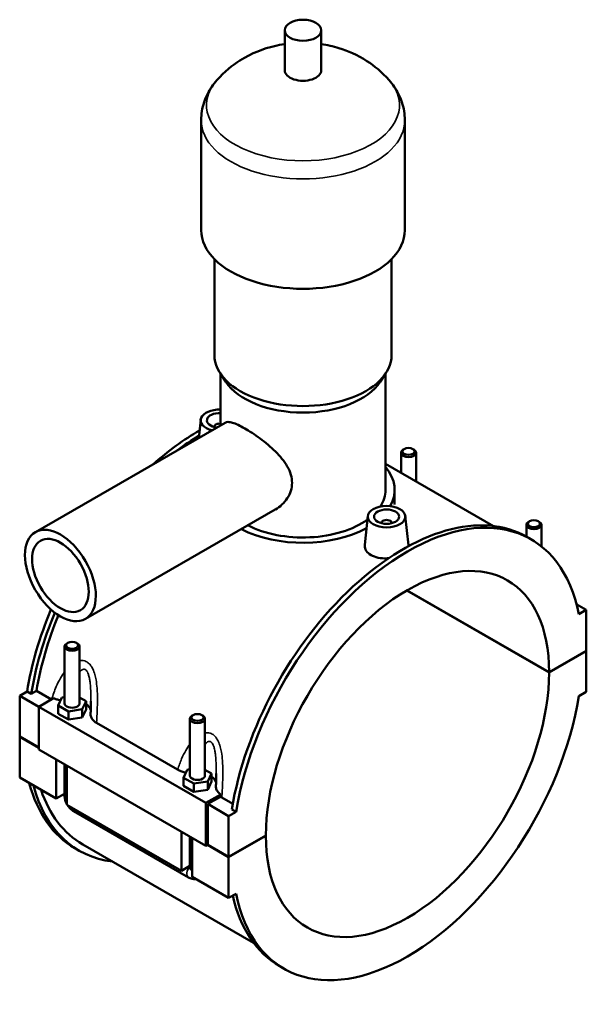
# Model space of a CAD drawing. Header units: millimetres. Extents: x 0 to 969, y -206 to 1211.
# Tile 8 of 8: x 742 to 969, y 717 to 1110. Entities that reach past the tile are written whole.
import ezdxf

# ---------------------------------------------------------------- set-up
doc = ezdxf.new("R2010")
doc.units = ezdxf.units.MM
doc.layers.add('Visible (ISO)', color=7, linetype='Continuous', lineweight=50)
doc.layers.add('Visible Narrow (ISO)', color=7, linetype='Continuous', lineweight=35)

msp = doc.modelspace()

# ---------------------------------------------------------------- linework, layer by layer
at = {"layer": 'Visible (ISO)'}
for p, q in [((848.056, 1089.941), (848.056, 1105.899)), ((862.696, 1089.941), (862.696, 1105.899)), ((814.71, 1026.107), (814.71, 1069.993)), ((896.043, 1026.107), (896.043, 1069.993)), ((819.996, 976.236), (819.996, 1014.56)), ((890.756, 976.236), (890.756, 1014.56)), ((824.547, 965.566), (822.263, 969.061)), ((822.436, 948.135), (822.436, 968.796)), ((886.206, 965.566), (888.49, 969.061)), ((888.316, 922.376), (888.316, 968.796)), ((748.522, 905.571), (824.35, 949.237)), ((814.515, 950.43), (813.732, 943.122)), ((820.001, 947.711), (820.001, 947.525)), ((894.52, 929.253), (894.52, 937.265)), ((895.816, 938.729), (895.391, 938.482)), ((899.224, 938.729), (899.649, 938.482)), ((900.52, 925.797), (900.52, 937.265)), ((888.316, 932.825), (931.466, 907.977)), ((891.976, 916.593), (891.976, 922.376)), ((768.483, 870.907), (844.312, 914.574)), ((881.266, 911.991), (880.028, 900.446)), ((896.238, 911.991), (897.48, 900.406)), ((886.752, 909.086), (886.752, 909.272)), ((890.752, 909.086), (890.752, 909.272)), ((944.583, 908.436), (944.583, 903.746)), ((945.88, 909.9), (945.454, 909.653)), ((949.287, 909.9), (949.713, 909.653)), ((950.583, 908.436), (950.583, 899.854)), ((946.44, 902.677), (944.771, 903.638)), ((953.664, 849.524), (896.842, 882.246)), ((896.912, 882.287), (953.664, 849.606)), ((964.664, 876.684), (968.514, 874.467)), ((968.514, 874.467), (965.569, 872.772)), ((968.514, 858.157), (968.514, 874.467)), ((761.466, 861.362), (761.04, 861.115)), ((764.873, 861.362), (765.299, 861.115)), ((760.17, 859.898), (760.17, 837.184)), ((766.17, 859.898), (766.17, 837.184)), ((953.664, 849.606), (968.514, 858.157)), ((968.514, 858.075), (953.664, 849.524)), ((968.443, 858.116), (968.514, 858.075)), ((968.514, 841.765), (968.514, 858.075)), ((742.239, 840.263), (745.184, 841.958)), ((746.852, 840.997), (745.184, 841.958)), ((748.933, 842.195), (746.852, 840.997)), ((754.898, 838.76), (748.933, 842.195)), ((965.569, 840.07), (968.514, 841.765)), ((742.239, 840.263), (749.876, 835.865)), ((742.239, 823.953), (742.239, 840.263)), ((755.786, 839.271), (749.876, 835.868)), ((757.593, 836.323), (759.087, 839.535)), ((759.087, 839.535), (760.17, 839.702)), ((766.17, 839.528), (768.747, 838.044)), ((768.747, 838.044), (767.252, 834.833)), ((768.747, 834.774), (768.747, 838.044)), ((749.876, 835.868), (816.627, 797.429)), ((749.876, 835.868), (749.876, 818.741)), ((757.593, 833.053), (757.593, 836.323)), ((761.675, 833.972), (757.593, 836.323)), ((767.252, 834.833), (761.675, 833.972)), ((761.675, 830.702), (761.675, 833.972)), ((767.252, 831.563), (767.252, 834.833)), ((767.252, 831.563), (768.747, 834.774)), ((757.593, 833.053), (761.675, 830.702)), ((761.675, 830.702), (767.252, 831.563)), ((810.233, 808.354), (810.233, 831.069)), ((811.529, 832.533), (811.103, 832.285)), ((814.936, 832.533), (815.362, 832.285)), ((816.233, 808.354), (816.233, 831.069)), ((772.963, 829.353), (805.313, 810.724)), ((742.239, 823.953), (749.876, 819.555)), ((742.239, 823.871), (742.31, 823.912)), ((742.239, 807.561), (742.239, 823.871)), ((749.876, 819.473), (742.239, 823.871)), ((749.876, 818.741), (816.627, 780.301)), ((756.806, 799.173), (756.806, 814.75)), ((760.17, 812.813), (760.17, 800.394)), ((761.048, 812.307), (761.048, 796.729)), ((807.656, 807.494), (809.15, 810.705)), ((809.15, 810.705), (810.233, 810.872)), ((816.233, 810.699), (818.81, 809.215)), ((742.239, 807.561), (756.806, 799.173)), ((807.656, 804.224), (807.656, 807.494)), ((811.739, 805.143), (807.656, 807.494)), ((817.315, 806.003), (811.739, 805.143)), ((818.81, 809.215), (817.315, 806.003)), ((817.315, 802.733), (817.315, 806.003)), ((817.315, 802.733), (818.81, 805.945)), ((818.81, 805.945), (818.81, 809.215)), ((807.656, 804.224), (811.739, 801.873)), ((811.739, 801.873), (811.739, 805.143)), ((811.739, 801.873), (817.315, 802.733)), ((760.17, 801.11), (756.806, 799.173)), ((816.627, 797.429), (822.537, 800.832)), ((822.393, 799.931), (817.334, 797.019)), ((827.327, 797.052), (822.973, 799.559)), ((761.048, 796.729), (806.869, 770.343)), ((763.794, 794.12), (809.614, 767.734)), ((816.627, 780.301), (816.627, 797.429)), ((817.334, 797.019), (825.678, 792.214)), ((817.334, 797.019), (817.334, 780.708)), ((828.622, 793.909), (826.953, 794.87)), ((828.622, 793.909), (825.678, 792.214)), ((825.678, 792.214), (825.678, 775.904)), ((806.869, 770.343), (806.869, 785.921)), ((810.233, 771.565), (810.233, 783.983)), ((811.112, 783.477), (811.112, 767.9)), ((825.678, 775.904), (840.527, 784.455)), ((840.527, 784.373), (825.678, 775.822)), ((840.456, 784.414), (840.527, 784.373)), ((765.982, 778.39), (764.313, 779.351)), ((767.419, 780.886), (835.652, 741.593)), ((817.334, 780.708), (816.627, 780.301)), ((825.678, 775.822), (817.263, 780.668)), ((817.334, 780.708), (825.678, 775.904)), ((825.678, 775.822), (825.678, 759.512)), ((810.233, 772.28), (806.869, 770.343)), ((811.112, 767.9), (825.678, 759.512)), ((825.678, 759.512), (828.622, 761.207)), ((847.751, 731.302), (846.083, 732.263))]:
    msp.add_line(p, q, dxfattribs=at)
for centre, major_axis, ratio in [((855.376, 1105.899), (7.32, 0), 0.5758617), ((897.52, 937.756), (2.4, 0), 0.5758617), ((888.752, 911.725), (7.5, 0), 0.5758617), ((888.752, 911.725), (5, 0), 0.5758617), ((758.503, 888.239), (9.981, -17.332), 0.5780931), ((947.583, 908.926), (2.4, 0), 0.5758617), ((758.503, 888.239), (7.985, -13.865), 0.5780931), ((763.17, 860.389), (2.4, 0), 0.5758617), ((813.233, 831.559), (2.4, 0), 0.5758617)]:
    msp.add_ellipse(centre, major_axis=major_axis, ratio=ratio, dxfattribs=at)
for centre, major_axis, ratio, start_param, end_param in [((855.376, 1089.941), (-7.32, 0), 0.5758617, 0, 3.1415927), ((855.376, 1026.107), (-40.667, 0), 0.5758617, 0, 3.1415927), ((855.376, 976.236), (-35.38, 0), 0.5758617, 0, 3.1415927), ((855.376, 972.247), (-32.94, 0), 0.5758617, 0.3599086, 2.7816841), ((822.001, 950.164), (-7.5, 0), 0.5758617, 4.6542976, 7.4510217), ((822.001, 950.164), (-5, 0), 0.5758617, 4.6251905, 7.6626983), ((822.001, 947.711), (-2, 0), 0.5758617, 4.4929111, 6.4518745), ((813.657, 865.039), (-49.344, -85.688), 0.5780931, 3.9194188, 4.1889301), ((815.326, 864.078), (49.344, 85.688), 0.5780931, 0.8048644, 0.9308237), ((897.52, 937.265), (-3, 0), 0.5758617, 5.5016397, 10.2063236), ((855.376, 922.376), (36.6, 0), 0.5758617, 5.9737411, 6.7342121), ((855.376, 922.376), (32.94, 0), 0.5758617, 5.9292044, 6.2831853), ((897.096, 816.989), (49.344, 85.688), 0.5780931, 5.699524, 8.4337755), ((895.427, 817.95), (49.344, 85.688), 0.5780931, 0, 2.1505902), ((855.376, 922.376), (32.94, 0), 0.5758617, 3.9803408, 5.6090181), ((888.752, 909.272), (-2, 0), 0.5758617, 2.9729035, 6.4518745), ((947.583, 908.436), (-3, 0), 0.5758617, 5.5016397, 10.2063236), ((855.376, 922.376), (36.6, 0), 0.5758617, 3.9750015, 5.4784443), ((897.096, 816.989), (39.923, 69.327), 0.5780931, 5.4964784, 8.6368211), ((813.657, 865.039), (-49.344, -85.688), 0.5780931, 4.9272018, 5.2921829), ((815.326, 864.078), (49.344, 85.688), 0.5780931, 1.7890704, 2.1505902), ((815.326, 864.078), (-47.907, -83.192), 0.5780931, 4.9389599, 5.2859828), ((763.17, 859.898), (3, 0), 0.5758617, 2.360047, 7.0647309), ((897.096, 816.989), (-39.923, -69.327), 0.5780931, 5.4964784, 8.6368211), ((897.096, 816.989), (-49.344, -85.688), 0.5780931, 5.699524, 8.4337755), ((763.17, 837.184), (-3, 0), 0.5758617, 0, 3.1415927), ((763.17, 833.914), (7.5, 0), 0.5758617, 0.1296477, 0.7324026), ((813.233, 831.069), (3, 0), 0.5758617, 2.360047, 7.0647309), ((813.233, 808.354), (-3, 0), 0.5758617, 0, 3.1415927), ((813.233, 805.084), (7.5, 0), 0.5758617, 0.1296477, 0.7324026), ((813.657, 865.039), (-49.344, -85.688), 0.5780931, 5.7558851, 6.2831853), ((815.326, 864.078), (-49.344, -85.688), 0.5780931, 5.7558851, 6.5251304), ((815.326, 864.078), (-47.907, -83.192), 0.5780931, 5.8099399, 6.2831853), ((895.427, 817.95), (-49.344, -85.688), 0.5780931, 5.7238645, 6.2831853)]:
    msp.add_ellipse(centre, major_axis=major_axis, ratio=ratio, start_param=start_param, end_param=end_param, dxfattribs=at)
for points, knots in [([(848.056, 1100.372), (846.725, 1100.173), (845.381, 1099.916), (839.642, 1098.553), (835.052, 1096.897), (827.139, 1091.888), (823.997, 1089.411), (820.986, 1085.976)], [7.32269345, 7.32269345, 7.32269345, 7.32269345, 7.45993851, 7.45993851, 7.90124478, 7.90124478, 8.17184916, 8.17184916, 8.17184916, 8.17184916]), ([(889.767, 1085.976), (886.863, 1089.288), (883.836, 1091.709), (877.018, 1096.11), (873.295, 1097.678), (867.334, 1099.515), (864.998, 1100.028), (862.696, 1100.372)], [5.96531778, 5.96531778, 5.96531778, 5.96531778, 6.22626042, 6.22626042, 6.57732596, 6.57732596, 6.81447349, 6.81447349, 6.81447349, 6.81447349]), ([(820.986, 1085.976), (820.261, 1085.149), (819.576, 1084.272), (818.307, 1082.409), (817.723, 1081.424), (816.685, 1079.351), (816.232, 1078.263), (815.489, 1076.002), (815.2, 1074.829), (814.81, 1072.435), (814.71, 1071.214), (814.71, 1069.993)], [1.88866385, 1.88866385, 1.88866385, 1.88866385, 1.98216998, 1.98216998, 2.07567611, 2.07567611, 2.16918223, 2.16918223, 2.26268836, 2.26268836, 2.35619449, 2.35619449, 2.35619449, 2.35619449]), ([(896.043, 1069.993), (896.043, 1071.214), (895.943, 1072.435), (895.553, 1074.829), (895.264, 1076.002), (894.521, 1078.263), (894.068, 1079.351), (893.03, 1081.424), (892.446, 1082.409), (891.177, 1084.272), (890.492, 1085.149), (889.767, 1085.976)], [5.49778714, 5.49778714, 5.49778714, 5.49778714, 5.59129327, 5.59129327, 5.6847994, 5.6847994, 5.77830553, 5.77830553, 5.87181166, 5.87181166, 5.96531778, 5.96531778, 5.96531778, 5.96531778]), ([(824.35, 949.237), (824.67, 949.421), (825.064, 949.519), (826.027, 949.518), (826.6, 949.417), (827.916, 949.019), (828.661, 948.721), (830.288, 947.956), (831.171, 947.489), (832.998, 946.437), (833.99, 945.825), (836.062, 944.459), (837.141, 943.706), (839.297, 942.105), (840.377, 941.254), (842.447, 939.506), (843.437, 938.607), (845.25, 936.815), (846.14, 935.855), (847.766, 933.851), (848.502, 932.807), (849.721, 930.671), (850.204, 929.576), (850.849, 927.385), (851.011, 926.287), (851.011, 924.16), (850.849, 923.086), (850.204, 921.005), (849.721, 919.998), (848.502, 918.133), (847.766, 917.274), (846.14, 915.766), (845.25, 915.117), (844.331, 914.585), (844.321, 914.58), (844.312, 914.574)], [1.565297, 1.565297, 1.565297, 1.565297, 1.9488533, 1.9488533, 2.3364879, 2.3364879, 2.7241226, 2.7241226, 3.1117572, 3.1117572, 3.4993919, 3.4993919, 3.8870265, 3.8870265, 4.2746611, 4.2746611, 4.6622958, 4.6622958, 5.0526004, 5.0526004, 5.4429051, 5.4429051, 5.8332098, 5.8332098, 6.2235144, 6.2235144, 6.6138191, 6.6138191, 7.0041237, 7.0041237, 7.3944284, 7.3944284, 7.7847331, 7.7847331, 7.7888114, 7.7888114, 7.7888114, 7.7888114]), ([(889.576, 895.137), (889.296, 895.111), (889.018, 895.092), (887.647, 895.038), (886.476, 895.118), (884.319, 895.567), (883.335, 895.937), (882.558, 896.384), (881.781, 896.832), (881.109, 897.416), (880.222, 898.72), (880.006, 899.439), (880.01, 900.222), (880.017, 900.334), (880.029, 900.446)], [4.5307502, 4.5307502, 4.5307502, 4.5307502, 4.6128429, 4.6128429, 4.9425052, 4.9425052, 5.2721674, 5.2721674, 5.2721674, 5.6018297, 5.6018297, 5.931492, 5.931492, 5.9855791, 5.9855791, 5.9855791, 5.9855791]), ([(897.479, 900.406), (897.49, 900.31), (897.495, 900.214), (897.494, 900.06), (897.491, 900.001), (897.486, 899.941)], [3.242656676, 3.242656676, 3.242656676, 3.242656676, 3.295408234, 3.295408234, 3.328507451, 3.328507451, 3.328507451, 3.328507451]), ([(755.786, 839.271), (756.17, 839.087), (756.583, 838.924), (757.509, 838.625), (758.024, 838.496), (758.558, 838.398)], [-0.6938751, -0.6938751, -0.6938751, -0.6938751, -0.54363219, -0.54363219, -0.37524843, -0.37524843, -0.37524843, -0.37524843]), ([(770.67, 838.085), (770.67, 837.744), (770.668, 837.401), (770.66, 836.713), (770.654, 836.368), (770.64, 835.675), (770.632, 835.328), (770.612, 834.632), (770.601, 834.283), (770.577, 833.584), (770.564, 833.234), (770.55, 832.884)], [5.01858729, 5.01858729, 5.01858729, 5.01858729, 5.13285156, 5.13285156, 5.24711582, 5.24711582, 5.36138009, 5.36138009, 5.47564435, 5.47564435, 5.58990862, 5.58990862, 5.58990862, 5.58990862]), ([(770.55, 832.884), (770.54, 832.62), (770.566, 832.356), (770.731, 831.657), (770.935, 831.231), (771.646, 830.276), (772.229, 829.776), (772.963, 829.353)], [-0.67827021, -0.67827021, -0.67827021, -0.67827021, -0.54066017, -0.54066017, -0.31131092, -0.31131092, 0, 0, 0, 0]), ([(805.313, 810.724), (805.812, 810.437), (806.375, 810.189), (807.503, 809.813), (808.052, 809.673), (808.621, 809.568)], [-0.76665576, -0.76665576, -0.76665576, -0.76665576, -0.55488933, -0.55488933, -0.37524941, -0.37524941, -0.37524941, -0.37524941]), ([(820.733, 809.255), (820.733, 808.914), (820.731, 808.572), (820.723, 807.884), (820.718, 807.539), (820.703, 806.846), (820.695, 806.499), (820.675, 805.802), (820.664, 805.453), (820.64, 804.755), (820.627, 804.405), (820.614, 804.055)], [5.01858729, 5.01858729, 5.01858729, 5.01858729, 5.13285156, 5.13285156, 5.24711582, 5.24711582, 5.36138009, 5.36138009, 5.47564435, 5.47564435, 5.58990862, 5.58990862, 5.58990862, 5.58990862]), ([(820.614, 804.055), (820.604, 803.813), (820.625, 803.571), (820.765, 802.915), (820.943, 802.509), (821.533, 801.652), (821.979, 801.217), (822.537, 800.832)], [-0.65572689, -0.65572689, -0.65572689, -0.65572689, -0.52961225, -0.52961225, -0.31209166, -0.31209166, -0.0501672, -0.0501672, -0.0501672, -0.0501672]), ([(760.17, 800.394), (760.17, 799.866), (760.24, 799.359), (760.476, 798.383), (760.643, 797.913), (760.913, 797.328), (760.979, 797.195), (761.048, 797.063)], [1.57079633, 1.57079633, 1.57079633, 1.57079633, 1.88495559, 1.88495559, 2.19911486, 2.19911486, 2.29311877, 2.29311877, 2.29311877, 2.29311877]), ([(761.336, 796.564), (761.418, 796.432), (761.504, 796.303), (761.88, 795.77), (762.204, 795.39), (762.931, 794.698), (763.335, 794.384), (763.794, 794.12)], [2.41490107, 2.41490107, 2.41490107, 2.41490107, 2.51327412, 2.51327412, 2.82743339, 2.82743339, 3.14159265, 3.14159265, 3.14159265, 3.14159265]), ([(809.614, 767.734), (810.073, 767.47), (810.588, 767.253), (811.6, 767.05), (812.063, 767.018), (812.545, 767.074)], [3.14159265, 3.14159265, 3.14159265, 3.14159265, 3.45575192, 3.45575192, 3.68065751, 3.68065751, 3.68065751, 3.68065751])]:
    msp.add_open_spline(points, degree=3, knots=knots, dxfattribs=at)
for points in [[(822.537, 800.832), (822.487, 800.531), (822.439, 800.231), (822.393, 799.931)], [(822.973, 799.559), (822.768, 799.677), (822.574, 799.801), (822.393, 799.931)]]:
    msp.add_open_spline(points, degree=3, dxfattribs=at)
at = {"layer": 'Visible Narrow (ISO)'}
for centre, major_axis, ratio, start_param, end_param in [((855.376, 1075.977), (-38.525, 0), 0.5758617, 5.8156547, 9.8923086), ((855.376, 1069.993), (-40.667, 0), 0.5758617, 0, 3.1415927), ((763.17, 800.394), (-3, 0), 0.5758617, 0, 0.7853982), ((765.291, 796.72), (-1.497, -2.6), 0.5780931, 5.4920009, 6.2831853), ((811.112, 770.334), (-1.497, -2.6), 0.5780931, 4.3521357, 6.2831853), ((813.233, 771.565), (-3, 0), 0.5758617, 0, 0.7853982)]:
    msp.add_ellipse(centre, major_axis=major_axis, ratio=ratio, start_param=start_param, end_param=end_param, dxfattribs=at)
for points, knots in [([(772.963, 829.353), (773.054, 831.036), (773.141, 832.744), (773.252, 835.895), (773.285, 837.332), (773.28, 840.248), (773.241, 841.73), (773.046, 844.34), (772.92, 845.471), (772.6, 847.302), (772.445, 848.016), (772.033, 849.479), (771.767, 850.223), (771.214, 851.377), (770.959, 851.817), (770.388, 852.613), (770.071, 852.967), (769.501, 853.457), (769.265, 853.625), (769.019, 853.766), (768.774, 853.908), (768.52, 854.022), (767.86, 854.24), (767.447, 854.306), (766.745, 854.315), (766.456, 854.29), (766.17, 854.24)], [-5.7455062, -5.7455062, -5.7455062, -5.7455062, -5.2503881, -5.2503881, -4.8430191, -4.8430191, -4.4286791, -4.4286791, -4.109956, -4.109956, -3.9011898, -3.9011898, -3.6677896, -3.6677896, -3.5079919, -3.5079919, -3.3481679, -3.3481679, -3.2440869, -3.2440869, -3.2440869, -3.140006, -3.140006, -2.980182, -2.980182, -2.8691306, -2.8691306, -2.8691306, -2.8691306]), ([(760.17, 849.752), (759.581, 848.968), (759.04, 848.133), (757.915, 846.183), (757.355, 845.05), (756.14, 842.248), (755.54, 840.554), (755.033, 838.838)], [-1.9704136, -1.9704136, -1.9704136, -1.9704136, -1.6451547, -1.6451547, -1.2377858, -1.2377858, -0.6625717, -0.6625717, -0.6625717, -0.6625717]), ([(766.17, 849.635), (766.413, 849.948), (766.668, 850.214), (767.123, 850.562), (767.321, 850.674), (767.716, 850.803), (767.914, 850.821), (768.232, 850.762), (768.354, 850.716), (768.473, 850.647), (768.592, 850.579), (768.706, 850.488), (768.984, 850.205), (769.139, 849.984), (769.421, 849.464), (769.547, 849.166), (769.824, 848.365), (769.959, 847.832), (770.172, 846.762), (770.253, 846.231), (770.425, 844.851), (770.497, 843.982), (770.615, 841.949), (770.647, 840.774), (770.667, 839.091), (770.67, 838.588), (770.67, 838.085)], [2.6059872, 2.6059872, 2.6059872, 2.6059872, 2.8203842, 2.8203842, 2.980182, 2.980182, 3.140006, 3.140006, 3.2440869, 3.2440869, 3.2440869, 3.3481679, 3.3481679, 3.5079919, 3.5079919, 3.6677896, 3.6677896, 3.9011898, 3.9011898, 4.109956, 4.109956, 4.4286791, 4.4286791, 4.8430191, 4.8430191, 5.0185873, 5.0185873, 5.0185873, 5.0185873]), ([(822.973, 799.559), (823.084, 801.552), (823.192, 803.583), (823.315, 807.066), (823.348, 808.502), (823.343, 811.419), (823.304, 812.901), (823.11, 815.511), (822.983, 816.642), (822.664, 818.472), (822.508, 819.186), (822.096, 820.65), (821.83, 821.394), (821.277, 822.547), (821.023, 822.988), (820.451, 823.783), (820.134, 824.138), (819.564, 824.627), (819.328, 824.796), (819.083, 824.937), (818.837, 825.078), (818.583, 825.192), (817.923, 825.41), (817.511, 825.476), (816.808, 825.486), (816.52, 825.461), (816.233, 825.41)], [-5.8404368, -5.8404368, -5.8404368, -5.8404368, -5.2503881, -5.2503881, -4.8430191, -4.8430191, -4.4286791, -4.4286791, -4.109956, -4.109956, -3.9011898, -3.9011898, -3.6677896, -3.6677896, -3.5079919, -3.5079919, -3.3481679, -3.3481679, -3.2440869, -3.2440869, -3.2440869, -3.140006, -3.140006, -2.980182, -2.980182, -2.8691306, -2.8691306, -2.8691306, -2.8691306]), ([(816.233, 820.806), (816.477, 821.118), (816.731, 821.385), (817.186, 821.733), (817.384, 821.844), (817.78, 821.974), (817.977, 821.991), (818.295, 821.932), (818.417, 821.886), (818.536, 821.818), (818.655, 821.749), (818.77, 821.659), (819.047, 821.375), (819.202, 821.154), (819.484, 820.635), (819.611, 820.337), (819.887, 819.536), (820.023, 819.003), (820.235, 817.932), (820.317, 817.401), (820.488, 816.021), (820.56, 815.152), (820.678, 813.119), (820.71, 811.944), (820.73, 810.261), (820.733, 809.759), (820.733, 809.255)], [2.6059872, 2.6059872, 2.6059872, 2.6059872, 2.8203842, 2.8203842, 2.980182, 2.980182, 3.140006, 3.140006, 3.2440869, 3.2440869, 3.2440869, 3.3481679, 3.3481679, 3.5079919, 3.5079919, 3.6677896, 3.6677896, 3.9011898, 3.9011898, 4.109956, 4.109956, 4.4286791, 4.4286791, 4.8430191, 4.8430191, 5.0185873, 5.0185873, 5.0185873, 5.0185873]), ([(810.233, 820.923), (809.644, 820.139), (809.103, 819.303), (807.978, 817.353), (807.418, 816.22), (806.302, 813.647), (805.772, 812.195), (805.313, 810.724)], [-1.9704136, -1.9704136, -1.9704136, -1.9704136, -1.6451547, -1.6451547, -1.2377858, -1.2377858, -0.7426677, -0.7426677, -0.7426677, -0.7426677])]:
    msp.add_open_spline(points, degree=3, knots=knots, dxfattribs=at)

doc.saveas('drawing.dxf')
